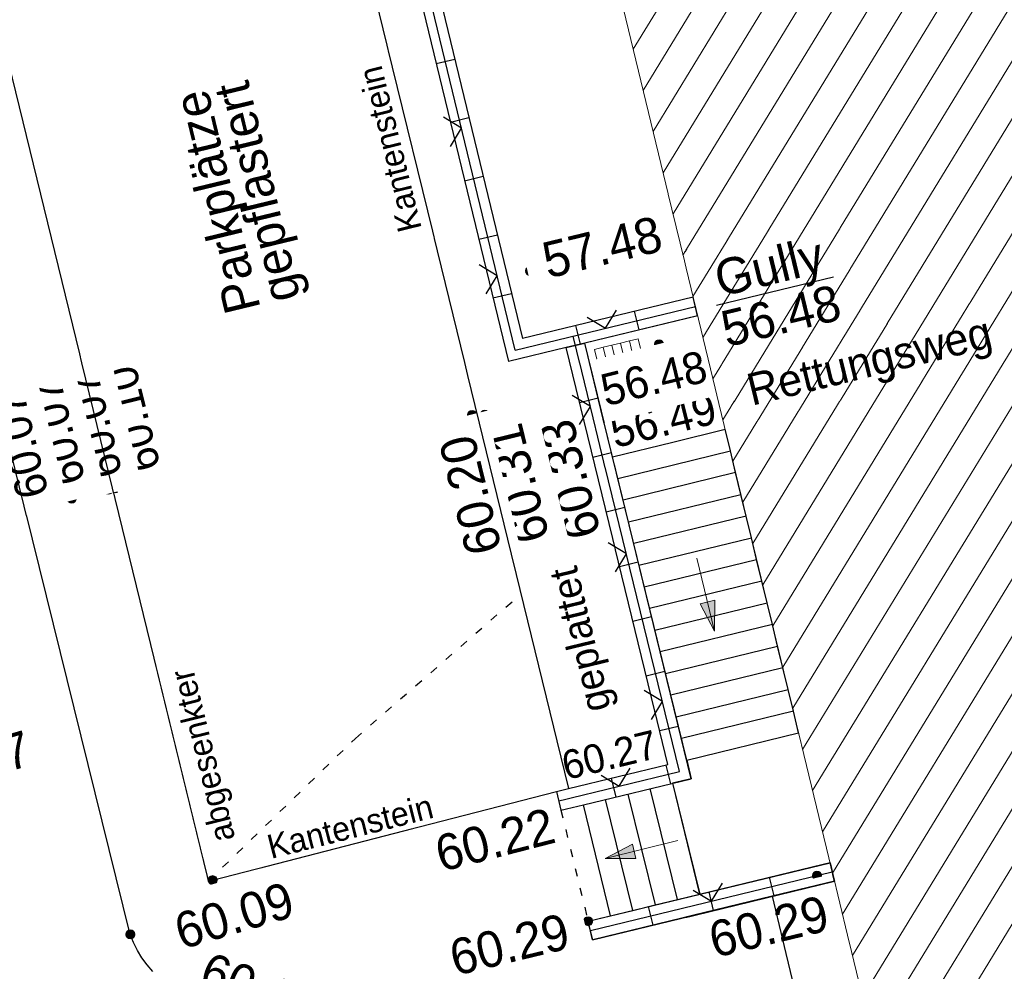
# Model space of a CAD drawing. Header units: metres. Extents: x 32365810 to 32367010, y 5620411 to 5622366.
# Tile 109 of 198: x 32366232 to 32366244, y 5622054 to 5622066. Entities that reach past the tile are written whole.
import ezdxf

# ---------------------------------------------------------------- set-up
doc = ezdxf.new("R2010")
doc.units = ezdxf.units.M
for name, pattern in [('1000.100', [0]), ('1000.104', [0.225, 0.075, -0.15]), ('1000.110', [0]), ('1000.400', [0]), ('1600.1047', [0]), ('1600.2505', [0])]:
    doc.linetypes.add(name, pattern=pattern)
doc.layers.get('0').update_dxf_attribs({"color": 1, "linetype": 'CONTINUOUS'})
for name, color, linetype in [('Beschriftung Topographie', 7, 'CONTINUOUS'), ('Gebäude', 31, 'CONTINUOUS'), ('Höhen_ gemessen (NHN)', 7, 'CONTINUOUS'), ('Höhentexte_ gemessen (NHN)', 7, 'CONTINUOUS'), ('Siedlungsflächen - Bauwerke u. Einrichtungen', 51, 'CONTINUOUS'), ('Symbole Topographie', 7, 'CONTINUOUS'), ('Topgraphie_ weitere örtliche Aufnahme', 7, 'CONTINUOUS'), ('Topographie_ örtl. Aufnahme', 7, 'CONTINUOUS'), ('weitere Entwässerungsleitungen', 7, 'CONTINUOUS')]:
    doc.layers.add(name, color=color, linetype=linetype)
doc.styles.add('Beschriftung Feuerwehr_Brandschutz_ dünn_ rot', font='Century Gothic.ttf')
doc.styles.add('Beschriftung Topographie_ blau', font='Century Gothic.ttf')
doc.styles.add('Höhe NHN_ gemessen_ blau', font='Century Gothic.ttf')
doc.styles.add('Höhe NHN_ gemessen_ schwarz', font='Century Gothic.ttf')
doc.styles.add('Kanal_ Höhe_ NHN (Deckel_Sohle)_ lila', font='Century Gothic.ttf')

# ---------------------------------------------------------------- blocks, each defined once
blk = doc.blocks.new('S1000.360')
at = {"lineweight": -2}
blk.add_hatch(color=0, dxfattribs=at).paths.add_polyline_path([(0, 0.25), (0.05, 0.05), (-0.05, 0.05)], flags=0)
at = {"color": 0, "lineweight": -2}
for p, q in [((-0.05, 0.05), (0, 0.25)), ((0, 0.25), (0.05, 0.05)), ((0, 0.25), (0, -0.25)), ((0.05, 0.05), (-0.05, 0.05))]:
    blk.add_line(p, q, dxfattribs=at)
blk = doc.blocks.new('S1000.573')
at = {"color": 0, "lineweight": -2}
for p, q in [((-0.5, 0.25), (-0.3, 0.25)), ((-0.5, -0.25), (-0.5, 0.25)), ((-0.3, 0.25), (-0.1, 0.25)), ((-0.3, 0.25), (-0.3, -0.25)), ((-0.1, 0.25), (0.1, 0.25)), ((-0.1, 0.25), (-0.1, -0.25)), ((0.1, 0.25), (0.3, 0.25)), ((0.1, 0.25), (0.1, -0.25)), ((0.3, 0.25), (0.5, 0.25)), ((0.3, 0.25), (0.3, -0.25)), ((0.5, 0.25), (0.5, -0.25)), ((-0.3, -0.25), (-0.5, -0.25)), ((-0.1, -0.25), (-0.3, -0.25)), ((0.1, -0.25), (-0.1, -0.25)), ((0.3, -0.25), (0.1, -0.25)), ((0.5, -0.25), (0.3, -0.25))]:
    blk.add_line(p, q, dxfattribs=at)
blk = doc.blocks.new('S1000.15')
at = {"color": 0, "lineweight": -2}
for p, q in [((-0.5, 0.05), (-0.485, 0.1)), ((0.495, 0.05), (-0.5, 0.05)), ((-0.5, -0.05), (-0.5, 0)), ((-0.5, 0), (0.5, 0)), ((-0.485, 0.1), (0.49, 0.1)), ((-0.475, 0.15), (-0.455, 0.2)), ((0.475, 0.15), (-0.475, 0.15)), ((-0.455, 0.2), (0.455, 0.2)), ((-0.43, 0.25), (-0.4, 0.3)), ((0.43, 0.25), (-0.43, 0.25)), ((-0.4, 0.3), (0.395, 0.3)), ((-0.355, 0.35), (-0.295, 0.4)), ((0.36, 0.35), (-0.355, 0.35)), ((-0.295, 0.4), (0.3, 0.4)), ((0.22, 0.45), (-0.215, 0.45)), ((0.3, 0.4), (0.22, 0.45)), ((0.395, 0.3), (0.36, 0.35)), ((0.455, 0.2), (0.43, 0.25)), ((0.49, 0.1), (0.475, 0.15)), ((0.5, 0), (0.495, 0.05)), ((0.495, -0.05), (-0.5, -0.05)), ((-0.475, -0.15), (-0.49, -0.1)), ((-0.49, -0.1), (0.485, -0.1)), ((0.475, -0.15), (-0.475, -0.15)), ((-0.43, -0.25), (-0.455, -0.2)), ((-0.455, -0.2), (0.46, -0.2)), ((0.425, -0.25), (-0.43, -0.25)), ((-0.355, -0.35), (-0.4, -0.3)), ((-0.4, -0.3), (0.395, -0.3)), ((0.345, -0.35), (-0.355, -0.35)), ((-0.205, -0.45), (-0.29, -0.4)), ((-0.29, -0.4), (0.285, -0.4)), ((0.2, -0.45), (-0.205, -0.45)), ((0.285, -0.4), (0.345, -0.35)), ((0.395, -0.3), (0.425, -0.25)), ((0.46, -0.2), (0.475, -0.15)), ((0.485, -0.1), (0.495, -0.05))]:
    blk.add_line(p, q, dxfattribs=at)
blk.add_circle((0, 0), 0.5, dxfattribs=at)
blk = doc.blocks.new('O2088')
at = {"layer": 'Gebäude', "color": 7, "linetype": '1600.2505', "lineweight": 18}
blk.add_line((32366232.543, 5622094.014), (32366243.124, 5622050.311), dxfattribs=at)
blk = doc.blocks.new('*X990')
at = {"color": 142, "linetype": '1000.100', "lineweight": 25, "true_color": 0x0087cd}
for p, q in [((32366242.042495, 5622054.777969), (32366241.986031, 5622055.011187)), ((32366241.285769, 5622054.594756), (32366241.229304, 5622054.827975)), ((32366240.529042, 5622054.411544), (32366240.472577, 5622054.644763)), ((32366239.772315, 5622054.228332), (32366239.71585, 5622054.46155)), ((32366239.015588, 5622054.045119), (32366238.959124, 5622054.278338))]:
    blk.add_line(p, q, dxfattribs=at)
blk = doc.blocks.new('*X991')
at = {"color": 142, "linetype": '1000.100', "lineweight": 25, "true_color": 0x0087cd}
for p, q in [((32366234.974214, 5622083.97229), (32366235.030225, 5622083.738962)), ((32366234.240728, 5622083.796146), (32366234.296741, 5622083.562885)), ((32366233.50725, 5622083.620005), (32366233.563248, 5622083.386806)), ((32366232.797214, 5622082.605903), (32366233.030246, 5622082.662327)), ((32366232.974728, 5622081.872757), (32366233.20759, 5622081.929139)), ((32366233.152243, 5622081.13961), (32366233.384933, 5622081.195951)), ((32366233.329758, 5622080.406463), (32366233.562277, 5622080.462763)), ((32366233.507272, 5622079.673317), (32366233.739621, 5622079.729575)), ((32366233.684787, 5622078.94017), (32366233.917093, 5622078.996418)), ((32366233.862302, 5622078.207024), (32366234.094636, 5622078.263278)), ((32366234.039817, 5622077.473877), (32366234.27218, 5622077.530139)), ((32366234.217331, 5622076.74073), (32366234.449724, 5622076.796999)), ((32366234.394846, 5622076.007584), (32366234.627268, 5622076.06386)), ((32366234.572361, 5622075.274437), (32366234.804812, 5622075.33072)), ((32366234.749875, 5622074.541291), (32366234.982356, 5622074.597581)), ((32366234.92739, 5622073.808144), (32366235.1599, 5622073.864441)), ((32366235.104905, 5622073.074998), (32366235.337444, 5622073.131302)), ((32366235.282419, 5622072.341851), (32366235.514988, 5622072.398162)), ((32366235.459934, 5622071.608704), (32366235.692532, 5622071.665023)), ((32366235.637449, 5622070.875558), (32366235.870076, 5622070.931883)), ((32366235.814963, 5622070.142411), (32366236.04762, 5622070.198744)), ((32366235.992478, 5622069.409265), (32366236.225164, 5622069.465604)), ((32366236.169993, 5622068.676118), (32366236.402707, 5622068.732465)), ((32366236.347507, 5622067.942971), (32366236.580251, 5622067.999325)), ((32366236.525022, 5622067.209825), (32366236.757795, 5622067.266186)), ((32366236.702537, 5622066.476678), (32366236.935339, 5622066.533046)), ((32366236.880052, 5622065.743532), (32366237.112883, 5622065.799907)), ((32366237.057566, 5622065.010385), (32366237.290427, 5622065.066767)), ((32366237.235081, 5622064.277239), (32366237.467971, 5622064.333628)), ((32366237.412596, 5622063.544092), (32366237.645515, 5622063.600488)), ((32366237.59011, 5622062.810945), (32366237.823059, 5622062.867349)), ((32366237.767625, 5622062.077799), (32366238.000603, 5622062.134209)), ((32366240.329281, 5622061.854105), (32366240.272816, 5622062.087323)), ((32366239.596132, 5622061.676601), (32366239.539667, 5622061.90982)), ((32366238.862983, 5622061.499097), (32366238.806518, 5622061.732316))]:
    blk.add_line(p, q, dxfattribs=at)
blk = doc.blocks.new('*X992')
at = {"color": 142, "linetype": '1000.100', "lineweight": 25, "true_color": 0x0087cd}
for p, q in [((32366238.683427, 5622061.455625), (32366238.916646, 5622061.51209)), ((32366238.850735, 5622060.770818), (32366239.083836, 5622060.827767)), ((32366239.017984, 5622060.086253), (32366239.251085, 5622060.143203)), ((32366239.185233, 5622059.401689), (32366239.418334, 5622059.458638)), ((32366239.352482, 5622058.717124), (32366239.585583, 5622058.774074)), ((32366239.519731, 5622058.03256), (32366239.752832, 5622058.089509)), ((32366239.68698, 5622057.347995), (32366239.920081, 5622057.404945)), ((32366239.854229, 5622056.663431), (32366240.08733, 5622056.72038)), ((32366239.932728, 5622056.231738), (32366239.989193, 5622055.998519)), ((32366239.247817, 5622056.065913), (32366239.304282, 5622055.832694)), ((32366238.562906, 5622055.900088), (32366238.619371, 5622055.66687))]:
    blk.add_line(p, q, dxfattribs=at)
blk = doc.blocks.new('*X1056')
at = {"color": 253, "linetype": '1600.1047', "lineweight": 18, "true_color": 0xb2b2b2}
for p, q in [((32366241.144052, 5622058.488835), (32366271.142943, 5622107.65454)), ((32366241.019258, 5622059.004274), (32366270.639249, 5622107.548994)), ((32366240.894464, 5622059.519713), (32366270.057827, 5622107.316057)), ((32366241.268846, 5622057.973395), (32366271.270942, 5622107.144354)), ((32366240.769671, 5622060.035152), (32366269.476405, 5622107.08312)), ((32366240.644877, 5622060.550591), (32366268.894982, 5622106.850183)), ((32366240.520083, 5622061.06603), (32366268.31356, 5622106.617245)), ((32366241.39364, 5622057.457956), (32366271.398941, 5622106.634168)), ((32366240.395289, 5622061.58147), (32366267.732138, 5622106.384308)), ((32366240.270496, 5622062.096909), (32366267.150716, 5622106.151371)), ((32366241.518433, 5622056.942517), (32366271.52694, 5622106.123983)), ((32366240.145702, 5622062.612348), (32366266.569293, 5622105.918433)), ((32366242.766371, 5622051.788125), (32366275.773166, 5622105.883538)), ((32366242.641577, 5622052.303564), (32366275.25732, 5622105.758074)), ((32366240.020908, 5622063.127787), (32366265.987871, 5622105.685496)), ((32366242.516783, 5622052.819004), (32366274.741473, 5622105.632611)), ((32366241.643227, 5622056.427078), (32366271.654939, 5622105.613797)), ((32366239.896114, 5622063.643226), (32366265.406449, 5622105.452559)), ((32366242.39199, 5622053.334443), (32366274.225627, 5622105.507148)), ((32366242.267196, 5622053.849882), (32366273.709781, 5622105.381684)), ((32366239.771321, 5622064.158666), (32366264.825026, 5622105.219622)), ((32366242.142402, 5622054.365321), (32366273.193935, 5622105.256221)), ((32366241.768021, 5622055.911639), (32366271.782938, 5622105.103611)), ((32366242.017608, 5622054.88076), (32366272.678089, 5622105.130757)), ((32366239.646527, 5622064.674105), (32366264.243604, 5622104.986684)), ((32366241.892815, 5622055.396199), (32366272.162243, 5622105.005294)), ((32366239.521733, 5622065.189544), (32366263.662182, 5622104.753747))]:
    blk.add_line(p, q, dxfattribs=at)
blk = doc.blocks.new('S1000.97')
at = {"color": 0, "lineweight": -2}
for p, q in [((-0.5, 0.5), (0, 0)), ((0, 0), (0.5, 0.5))]:
    blk.add_line(p, q, dxfattribs=at)

msp = doc.modelspace()

# ---------------------------------------------------------------- linework, layer by layer
at = {"layer": 'Topographie_ örtl. Aufnahme', "color": 7, "true_color": 0xffffff}
msp.add_point((32366238.755224, 5622056.026255, 60.228), dxfattribs=at)

# ---------------------------------------------------------------- block references
at = {"layer": 'Höhen_ gemessen (NHN)', "color": 7, "lineweight": 18, "xscale": 0.1125, "yscale": 0.1125, "zscale": 0.1125}
for p in [(32366238.231977, 5622062.416131, 57.48), (32366239.846683, 5622061.498122, 56.48), (32366238.676, 5622060.735, 60.326), (32366237.506, 5622060.613, 60.199), (32366237.667, 5622060.618, 60.314), (32366240.020171, 5622060.274386, 56.491), (32366232.954, 5622059.676, 60.074), (32366233.05, 5622059.696, 60.104), (32366232.498, 5622059.567, 60.07), (32366231.942, 5622059.44, 60.066), (32366239.958192, 5622056.237903, 60.274), (32366238.562906, 5622055.900088, 60.215), (32366234.259611, 5622054.791868, 60.094), (32366238.959124, 5622054.278338, 60.293), (32366233.230469, 5622054.112216, 60.061)]:
    msp.add_blockref('S1000.15', p, dxfattribs=at)
at = {"layer": 'Symbole Topographie', "color": 7, "lineweight": 18, "xscale": 1.875, "yscale": 1.875, "zscale": 1.875}
for p, rotation in [((32366241.071841, 5622061.374419), 103.610069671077), ((32366240.430236, 5622058.363901), 193.596852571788), ((32366239.626661, 5622055.175351), 103.729242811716)]:
    msp.add_blockref('S1000.360', p, dxfattribs=dict(at, rotation=rotation))
at = {"layer": 'Topgraphie_ weitere örtliche Aufnahme', "color": 7, "lineweight": 18, "xscale": 0.1125, "yscale": 0.1125, "zscale": 0.1125}
msp.add_blockref('S1000.15', (32366241.822519, 5622054.848154, 60.289), dxfattribs=at)
at = {"layer": 'weitere Entwässerungsleitungen', "color": 7, "lineweight": 18, "xscale": 0.5625, "yscale": 0.5625, "zscale": 0.5625, "rotation": 13.597357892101}
msp.add_blockref('S1000.573', (32366239.343935, 5622061.363434, 56.476), dxfattribs=at)

# ---------------------------------------------------------------- texts
at = {"layer": 'Beschriftung Topographie', "color": 142, "lineweight": 25, "true_color": 0x0087cd, "attachment_point": 5, "line_spacing_factor": 0.69, "style": 'Beschriftung Topographie_ blau', "bg_fill": 2}
for s, insert, char_height, rotation in [('Kantenstein', (32366236.48076, 5622063.939602), 0.3, 103.8913192), ('Parkplätze\\Pgepflastert', (32366234.628147, 5622063.353877), 0.45, 103.5916278), ('geplattet', (32366238.907488, 5622057.813175), 0.36, 103.5916278), ('abgesenkter', (32366234.177803, 5622056.35912), 0.3, 103.8913192), ('Kantenstein', (32366235.981513, 5622055.46049), 0.3, 14.2284013)]:
    msp.add_mtext(s, dxfattribs=dict(at, insert=insert, char_height=char_height, rotation=rotation))
at = {"layer": 'Höhentexte_ gemessen (NHN)', "color": 7, "lineweight": 25, "line_spacing_factor": 0.69, "style": 'Höhe NHN_ gemessen_ schwarz', "bg_fill": 2}
for s, insert, char_height, attachment_point, rotation in [('60.10', (32366233.457313, 5622060.610313, 60.08), 0.4, 8, 103.8913192), ('60.33', (32366238.947692, 5622059.859634, 60.302), 0.45, 8, 103.7292456), ('60.29', (32366241.896454, 5622054.608877, 60.265), 0.45, 3, 13.6100689), ('60.29', (32366238.705759, 5622054.162114, 60.269), 0.45, 6, 13.6100689), ('60.14', (32366234.773681, 5622053.213383, 60.116), 0.45, 8, 339.9343277)]:
    msp.add_mtext(s, dxfattribs=dict(at, insert=insert, char_height=char_height, attachment_point=attachment_point, rotation=rotation))
at = {"layer": 'Höhentexte_ gemessen (NHN)', "color": 142, "lineweight": 25, "true_color": 0x0087cd, "insert": (32366231.177754, 5622056.460139), "char_height": 0.45, "attachment_point": 2, "rotation": 16.5105467, "line_spacing_factor": 0.69, "style": 'Höhe NHN_ gemessen_ blau', "bg_fill": 2}
msp.add_mtext('59.97', dxfattribs=at)

# ---------------------------------------------------------------- next in the draw order: texts
at = {"layer": 'Beschriftung Topographie', "color": 1, "lineweight": 25, "insert": (32366242.490777, 5622061.23292), "char_height": 0.4, "attachment_point": 5, "rotation": 13.7292456, "line_spacing_factor": 0.69, "style": 'Beschriftung Feuerwehr_Brandschutz_ dünn_ rot', "bg_fill": 2}
msp.add_mtext('Rettungsweg', dxfattribs=at)
at = {"layer": 'Höhentexte_ gemessen (NHN)', "color": 7, "lineweight": 25, "line_spacing_factor": 0.69, "style": 'Höhe NHN_ gemessen_ schwarz', "bg_fill": 2}
for s, insert, char_height, attachment_point, rotation in [('60.07', (32366232.979815, 5622060.530027, 60.05), 0.4, 8, 103.8913192), ('60.31', (32366238.305147, 5622059.808276, 60.29), 0.45, 8, 103.7292456), ('60.27', (32366239.854996, 5622056.321611, 60.25), 0.36, 9, 13.6100689)]:
    msp.add_mtext(s, dxfattribs=dict(at, insert=insert, char_height=char_height, attachment_point=attachment_point, rotation=rotation))
at = {"layer": 'Höhentexte_ gemessen (NHN)', "color": 142, "lineweight": 25, "true_color": 0x0087cd, "char_height": 0.45, "line_spacing_factor": 0.69, "style": 'Höhe NHN_ gemessen_ blau', "bg_fill": 2}
for s, insert, attachment_point, rotation in [('60.22', (32366238.46526, 5622055.704465), 3, 14.4414759), ('60.09', (32366234.594545, 5622054.128557), 8, 16.4456622)]:
    msp.add_mtext(s, dxfattribs=dict(at, insert=insert, attachment_point=attachment_point, rotation=rotation))

# ---------------------------------------------------------------- next in the draw order: texts
at = {"layer": 'Höhentexte_ gemessen (NHN)', "color": 7, "lineweight": 25, "attachment_point": 8, "line_spacing_factor": 0.69, "style": 'Höhe NHN_ gemessen_ schwarz', "bg_fill": 2}
for s, insert, char_height, rotation in [('60.07', (32366232.515598, 5622060.442539, 60.046), 0.4, 103.9119135), ('60.20', (32366237.710057, 5622059.662805, 60.175), 0.45, 103.7292456)]:
    msp.add_mtext(s, dxfattribs=dict(at, insert=insert, char_height=char_height, rotation=rotation))
at = {"layer": 'weitere Entwässerungsleitungen', "color": 200, "lineweight": 25, "true_color": 0xd600ff, "insert": (32366241.296622, 5622062.162413, 56.452), "char_height": 0.45, "attachment_point": 5, "rotation": 13.6100689, "line_spacing_factor": 0.69, "style": 'Kanal_ Höhe_ NHN (Deckel_Sohle)_ lila', "bg_fill": 2}
msp.add_mtext('\\SGully/56.48;', dxfattribs=at)

# ---------------------------------------------------------------- next in the draw order: texts
at = {"layer": 'Höhentexte_ gemessen (NHN)', "color": 142, "lineweight": 25, "true_color": 0x0087cd, "line_spacing_factor": 0.69, "style": 'Höhe NHN_ gemessen_ blau', "bg_fill": 2}
for s, insert, char_height, attachment_point, rotation in [('57.48', (32366238.403132, 5622062.534925), 0.45, 4, 13.6100689), ('56.49', (32366239.946224, 5622060.351315), 0.4, 8, 13.7292456)]:
    msp.add_mtext(s, dxfattribs=dict(at, insert=insert, char_height=char_height, attachment_point=attachment_point, rotation=rotation))
at = {"layer": 'Höhentexte_ gemessen (NHN)', "color": 7, "lineweight": 25, "insert": (32366232.057262, 5622060.278817, 60.066), "char_height": 0.4, "attachment_point": 8, "rotation": 103.9119135, "line_spacing_factor": 0.69, "style": 'Höhe NHN_ gemessen_ schwarz', "bg_fill": 2}
msp.add_mtext('60.07', dxfattribs=at)

# ---------------------------------------------------------------- next in the draw order: texts
at = {"layer": 'Höhentexte_ gemessen (NHN)', "color": 142, "lineweight": 25, "true_color": 0x0087cd, "insert": (32366239.732555, 5622061.267468), "char_height": 0.4, "attachment_point": 2, "rotation": 13.7292456, "line_spacing_factor": 0.69, "style": 'Höhe NHN_ gemessen_ blau', "bg_fill": 2}
msp.add_mtext('56.48', dxfattribs=at)

# ---------------------------------------------------------------- next in the draw order: block references
at = {"layer": 'Gebäude', "color": 7, "true_color": 0xffffff}
msp.add_blockref('O2088', (0, 0), dxfattribs=at)

# ---------------------------------------------------------------- next in the draw order: linework, layer by layer
at = {"layer": 'Topgraphie_ weitere örtliche Aufnahme', "color": 142, "linetype": '1000.110', "lineweight": 25, "true_color": 0x0087cd}
for p, q in [((32366238.047528, 5622061.425111, 60.33), (32366234.020276, 5622078.055011, 60.1)), ((32366238.047528, 5622061.425111, 60.33), (32366240.301049, 5622061.970714, 60.33)), ((32366240.103277, 5622056.149585, 60.27), (32366238.771562, 5622061.600408, 60.33)), ((32366238.591139, 5622055.783479, 60.27), (32366240.103277, 5622056.149585, 60.27)), ((32366238.987356, 5622054.161729, 60.29), (32366242.014263, 5622054.894578, 60.29))]:
    msp.add_line(p, q, dxfattribs=at)
at = {"layer": 'Topographie_ örtl. Aufnahme', "color": 142, "linetype": '1000.100', "lineweight": 25, "true_color": 0x0087cd}
for p, q in [((32366232.604133, 5622083.403339, 60.133879), (32366237.960641, 5622061.28063, 60.33)), ((32366234.138159, 5622078.083559, 60.1), (32366238.137174, 5622061.57026, 60.33)), ((32366228.716171, 5622077.206467, 59.922), (32366234.192, 5622054.836, 60.124)), ((32366233.230469, 5622054.112216, 60.061), (32366227.793297, 5622076.063239, 59.879)), ((32366236.283, 5622065.888, 60.177), (32366237.411, 5622061.271, 60.26)), ((32366240.272816, 5622062.087323, 60.33), (32366238.137174, 5622061.57026, 60.33)), ((32366240.329281, 5622061.854105, 60.33), (32366238.916646, 5622061.51209, 60.33)), ((32366240.329517, 5622061.853133, 56.48), (32366238.917855, 5622061.511354, 56.48)), ((32366238.683427, 5622061.455625, 60.33), (32366237.960641, 5622061.28063, 60.33)), ((32366238.916646, 5622061.51209, 60.33), (32366238.683427, 5622061.455625, 60.33)), ((32366239.958192, 5622056.237903, 60.274), (32366238.683427, 5622061.455625, 60.33)), ((32366240.248361, 5622056.061267, 60.27), (32366238.916646, 5622061.51209, 60.33)), ((32366239.265134, 5622060.08992, 56.49), (32366238.917855, 5622061.511354, 56.48)), ((32366237.411, 5622061.271, 60.26), (32366237.450696, 5622061.108522, 60.215)), ((32366237.450696, 5622061.108522, 60.215), (32366238.71424, 5622055.936728, 60.282)), ((32366240.020171, 5622060.274386, 56.491), (32366240.673126, 5622060.433912, 56.49)), ((32366240.738845, 5622060.162473, 56.700714), (32366240.673126, 5622060.433912, 56.49)), ((32366239.265134, 5622060.08992, 56.49), (32366240.020171, 5622060.274386, 56.491)), ((32366240.192385, 5622056.294604, 59.44), (32366239.265134, 5622060.08992, 56.49)), ((32366239.330393, 5622059.818588, 56.700714), (32366240.738845, 5622060.162473, 56.700714)), ((32366240.804564, 5622059.891033, 56.911429), (32366240.738845, 5622060.162473, 56.700714)), ((32366240.804564, 5622059.891033, 56.911429), (32366239.396625, 5622059.547494, 56.911429)), ((32366240.870282, 5622059.619593, 57.122143), (32366240.804564, 5622059.891033, 56.911429)), ((32366239.462857, 5622059.2764, 57.122143), (32366240.870282, 5622059.619593, 57.122143)), ((32366240.936001, 5622059.348153, 57.332857), (32366240.870282, 5622059.619593, 57.122143)), ((32366240.936001, 5622059.348153, 57.332857), (32366239.52909, 5622059.005306, 57.332857)), ((32366241.00172, 5622059.076713, 57.543571), (32366240.936001, 5622059.348153, 57.332857)), ((32366239.595322, 5622058.734213, 57.543571), (32366241.00172, 5622059.076713, 57.543571)), ((32366241.067439, 5622058.805273, 57.754286), (32366241.00172, 5622059.076713, 57.543571)), ((32366239.661554, 5622058.463119, 57.754286), (32366241.067439, 5622058.805273, 57.754286)), ((32366241.133157, 5622058.533833, 57.965), (32366241.067439, 5622058.805273, 57.754286)), ((32366241.133157, 5622058.533833, 57.965), (32366239.727786, 5622058.192025, 57.965)), ((32366241.198876, 5622058.262394, 58.175714), (32366241.133157, 5622058.533833, 57.965)), ((32366239.794018, 5622057.920931, 58.175714), (32366241.198876, 5622058.262394, 58.175714)), ((32366241.264595, 5622057.990954, 58.386429), (32366241.198876, 5622058.262394, 58.175714)), ((32366241.264595, 5622057.990954, 58.386429), (32366239.86025, 5622057.649837, 58.386429)), ((32366241.330313, 5622057.719514, 58.597143), (32366241.264595, 5622057.990954, 58.386429)), ((32366239.926483, 5622057.378743, 58.597143), (32366241.330313, 5622057.719514, 58.597143)), ((32366241.396032, 5622057.448074, 58.807857), (32366241.330313, 5622057.719514, 58.597143)), ((32366241.396032, 5622057.448074, 58.807857), (32366239.992715, 5622057.10765, 58.807857)), ((32366241.461751, 5622057.176634, 59.018571), (32366241.396032, 5622057.448074, 58.807857)), ((32366240.058947, 5622056.836556, 59.018571), (32366241.461751, 5622057.176634, 59.018571)), ((32366241.52747, 5622056.905194, 59.229286), (32366241.461751, 5622057.176634, 59.018571)), ((32366241.52747, 5622056.905194, 59.229286), (32366240.125179, 5622056.565462, 59.229286)), ((32366241.593188, 5622056.633754, 59.44), (32366241.52747, 5622056.905194, 59.229286)), ((32366240.192385, 5622056.294604, 59.44), (32366241.593188, 5622056.633754, 59.44)), ((32366238.71424, 5622055.936728, 60.282), (32366239.958192, 5622056.237903, 60.274)), ((32366240.192385, 5622056.294604, 59.44), (32366240.24957, 5622056.060531, 59.44)), ((32366240.249334, 5622056.061505, 59.437434), (32366240.192385, 5622056.294604, 59.44)), ((32366238.898914, 5622055.73455, 60.29), (32366240.248361, 5622056.061267, 60.27)), ((32366240.015142, 5622056.004802, 59.44), (32366240.354409, 5622054.616153, 59.44)), ((32366240.24957, 5622056.060531, 59.44), (32366240.016351, 5622056.004066, 59.44)), ((32366240.016351, 5622056.004066, 59.44), (32366240.355144, 5622054.617359, 59.44)), ((32366234.259611, 5622054.791868, 60.094), (32366238.562906, 5622055.900088, 60.215)), ((32366238.562906, 5622055.900088, 60.28), (32366238.71424, 5622055.936728, 60.282)), ((32366238.562906, 5622055.900088, 60.28), (32366238.619371, 5622055.66687, 60.28)), ((32366239.457028, 5622055.869676, 59.865), (32366239.796295, 5622054.481027, 59.865)), ((32366240.075352, 5622054.54859, 59.6525), (32366239.736085, 5622055.937239, 59.6525)), ((32366238.619371, 5622055.66687, 60.28), (32366238.898914, 5622055.73455, 60.29)), ((32366239.238181, 5622054.345901, 60.29), (32366238.898914, 5622055.73455, 60.29)), ((32366239.517238, 5622054.413464, 60.0775), (32366239.177971, 5622055.802113, 60.0775)), ((32366238.960331, 5622054.277602, 60.59), (32366241.985294, 5622055.00998, 60.59)), ((32366240.355144, 5622054.617359, 59.44), (32366241.985795, 5622055.012159, 59.44)), ((32366241.900898, 5622054.990575, 60.333), (32366241.986031, 5622055.011187, 60.29)), ((32366241.985294, 5622055.00998, 60.59), (32366242.041288, 5622054.778705, 60.59)), ((32366240.354409, 5622054.616153, 59.44), (32366241.900898, 5622054.990575, 60.333)), ((32366234.192, 5622054.836, 60.124), (32366234.206171, 5622054.778106, 60.124523)), ((32366234.206171, 5622054.778106, 60.124523), (32366234.259611, 5622054.791868, 60.094)), ((32366239.015588, 5622054.045119, 60.29), (32366242.042495, 5622054.777969, 60.29)), ((32366242.041288, 5622054.778705, 60.59), (32366241.25977, 5622054.58949, 60.59)), ((32366241.25977, 5622054.58949, 60.59), (32366239.016325, 5622054.046326, 60.59)), ((32366239.796295, 5622054.481027, 59.865), (32366240.075352, 5622054.54859, 59.6525)), ((32366240.075352, 5622054.54859, 59.6525), (32366240.354409, 5622054.616153, 59.44)), ((32366241.25977, 5622054.58949, 60.59), (32366243.245414, 5622046.388127, 60.59)), ((32366239.238181, 5622054.345901, 60.29), (32366239.517238, 5622054.413464, 60.0775)), ((32366239.517238, 5622054.413464, 60.0775), (32366239.796295, 5622054.481027, 59.865)), ((32366238.959124, 5622054.278338, 60.293), (32366239.238181, 5622054.345901, 60.29)), ((32366239.015588, 5622054.045119, 60.29), (32366238.959124, 5622054.278338, 60.293)), ((32366239.016325, 5622054.046326, 60.59), (32366238.960331, 5622054.277602, 60.59))]:
    msp.add_line(p, q, dxfattribs=at)
at = {"layer": 'Topographie_ örtl. Aufnahme', "color": 1, "linetype": '1000.400', "lineweight": 25, "true_color": 0xe60000}
msp.add_line((32366240.277094, 5622061.84147, 60.33), (32366240.277094, 5622061.84147, 60.33), dxfattribs=at)
at = {"layer": 'Topographie_ örtl. Aufnahme', "color": 142, "linetype": '1000.104', "lineweight": 25, "true_color": 0x0087cd}
for p, q in [((32366236.047, 5622056.566, 60.185), (32366238.111, 5622058.366, 60.226)), ((32366234.206171, 5622054.778106, 60.124523), (32366236.047, 5622056.566, 60.185)), ((32366238.619371, 5622055.66687, 60.28), (32366238.959124, 5622054.278338, 60.293)), ((32366234.192, 5622054.836, 60.124), (32366234.206171, 5622054.778106, 60.124523))]:
    msp.add_line(p, q, dxfattribs=at)
at = {"layer": 'Topographie_ örtl. Aufnahme', "color": 142, "linetype": '1000.100', "lineweight": 25, "true_color": 0x0087cd}
msp.add_polyline3d([(32366233.511791, 5622053.647541, 60.063), (32366233.440205, 5622053.730291, 60.0626), (32366233.375849, 5622053.818782, 60.0622), (32366233.319182, 5622053.912382, 60.0618), (32366233.270606, 5622054.010426, 60.0614), (32366233.230469, 5622054.112216, 60.061)], dxfattribs=at)

# ---------------------------------------------------------------- next in the draw order: block references
at = {"layer": 'Siedlungsflächen - Bauwerke u. Einrichtungen', "color": 7, "true_color": 0xffffff}
msp.add_blockref('*X1056', (0, 0), dxfattribs=at)
at = {"layer": 'Topgraphie_ weitere örtliche Aufnahme', "color": 7, "lineweight": 25, "xscale": 0.375, "yscale": 0.375, "zscale": 0.375}
for p, rotation in [((32366237.375489, 5622064.200192, 60.291619), 103.613200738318), ((32366237.822684, 5622062.353569, 60.317159), 103.613200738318), ((32366239.174289, 5622061.697912, 60.33), 13.610070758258), ((32366238.986485, 5622060.72071, 60.320317), 103.729242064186), ((32366239.437419, 5622058.874996, 60.3), 103.729242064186), ((32366239.888354, 5622057.029283, 60.279683), 103.729242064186), ((32366239.347208, 5622055.966532, 60.27), 13.610070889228), ((32366240.500809, 5622054.528153, 60.29), 13.610071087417)]:
    msp.add_blockref('S1000.97', p, dxfattribs=dict(at, rotation=rotation))
at = {"layer": 'Topographie_ örtl. Aufnahme', "color": 7, "true_color": 0xffffff}
for name in ['*X991', '*X992', '*X990']:
    msp.add_blockref(name, (0, 0), dxfattribs=at)

doc.saveas('drawing.dxf')
